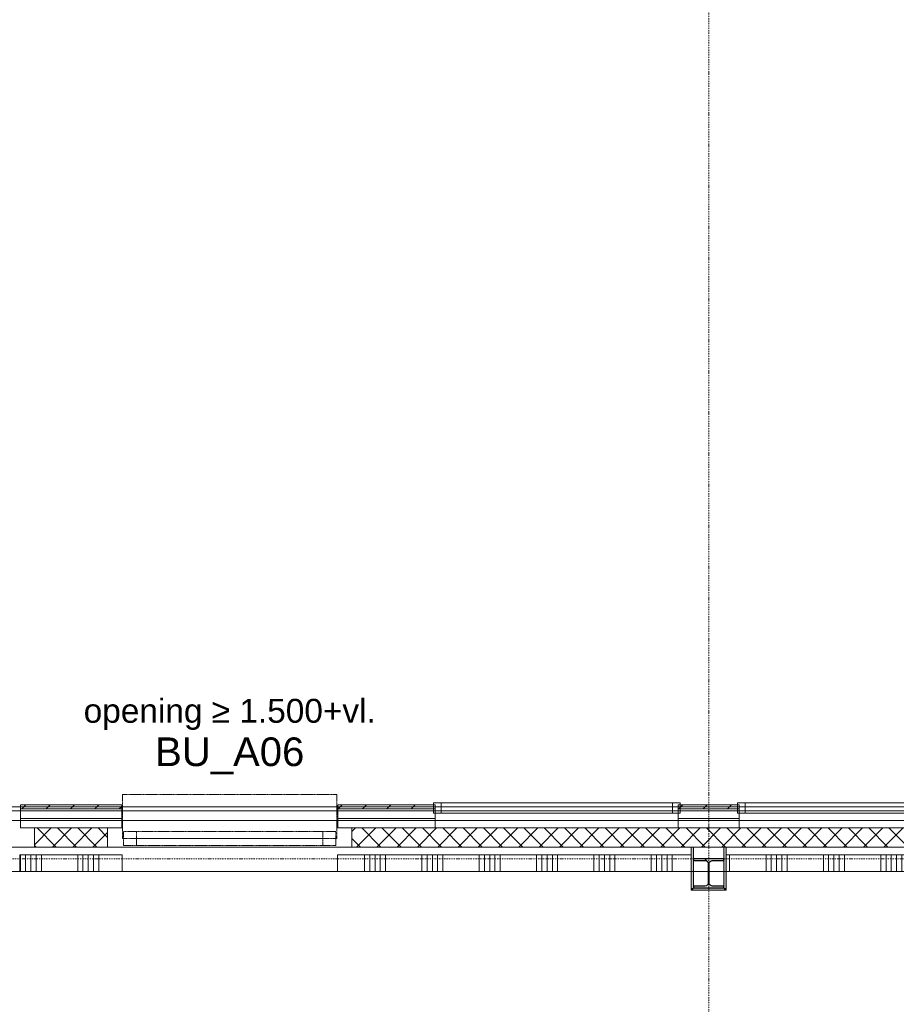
# Model space of a CAD drawing. Extents: x 0 to 92550, y 0 to 59400.
# Tile 77 of 87: x 47135 to 51720, y 33139 to 38288. Entities that reach past the tile are written whole.
import ezdxf
from ezdxf.xclip import XClip

# ---------------------------------------------------------------- set-up
doc = ezdxf.new("R2010")
doc.units = 0
doc.header["$MEASUREMENT"] = 0
doc.header["$XCLIPFRAME"] = 0
for name, pattern in [('Streep-punt fijn', [1251.000023, 626.000023, -312.5, 0, -312.5]), ('Streeplijn fijn', [234.119993, 155.999994, -78.119999]), ('Wipeout_Contour', [100000, 0, -100000])]:
    doc.linetypes.add(name, pattern=pattern)
for name, color, linetype in [('ZZ 21 Buitenwand algemeen', 7, 'Continuous'), ('ZZ 21 Buitenwand spouwblad baksteen', 7, 'Continuous'), ('ZZ 22 Binnenwand metal stud', 7, 'Continuous'), ('ZZ 28 HDC staalconstructies', 7, 'Continuous'), ('ZZ 31 Ventilatieroosters', 7, 'Continuous'), ('ZZ 31 Waterslagen', 7, 'Continuous'), ('ZZ 41 Buitenwandafwerking gevelhout', 7, 'Continuous'), ('ZZ 42 Aftimmerwerk algemeen', 7, 'Continuous'), ('ZZ 72 Vaste inrichting', 7, 'Continuous'), ('ZZ A Stramien', 7, 'Continuous'), ('ZZ Info_tekst Algemeen', 7, 'Continuous'), ('ZZ Zone Gebruiksruimten', 7, 'Continuous')]:
    doc.layers.add(name, color=color, linetype=linetype)
doc.styles.add('GENERATED_STYLE_1', font='arial.ttf')
pattern_1 = [(225, (5738.87, 6500), (-53.03301, 53.03301), []), (315, (5738.87, 6500), (53.03301, 53.03301), [])]
pattern_2 = [(45, (5738.87, 6500), (-63.63961, 63.63961), [])]

# ---------------------------------------------------------------- blocks, each defined once
blk = doc.blocks.new('*X152')
at = {"layer": 'ZZ 22 Binnenwand metal stud', "color": 7, "linetype": 'Continuous', "lineweight": 5, "ltscale": 0.01}
for p, q in [((50848.6, 33921), (50848.6, 33833)), ((51038.9, 33921), (51038.9, 33833)), ((51066.3, 33921), (51066.3, 33833)), ((51093.7, 33921), (51093.7, 33833)), ((51121.2, 33921), (51121.2, 33833)), ((51148.6, 33921), (51148.6, 33833)), ((51338.9, 33921), (51338.9, 33833)), ((51366.3, 33921), (51366.3, 33833)), ((51393.7, 33921), (51393.7, 33833)), ((51421.2, 33921), (51421.2, 33833)), ((51448.6, 33921), (51448.6, 33833)), ((51638.9, 33921), (51638.9, 33833)), ((51666.3, 33921), (51666.3, 33833)), ((51693.7, 33921), (51693.7, 33833)), ((51721.2, 33921), (51721.2, 33833)), ((51748.6, 33921), (51748.6, 33833)), ((51938.9, 33921), (51938.9, 33833)), ((51966.3, 33921), (51966.3, 33833)), ((51993.7, 33921), (51993.7, 33833)), ((52021.2, 33921), (52021.2, 33833)), ((52048.6, 33921), (52048.6, 33833)), ((52238.9, 33921), (52238.9, 33833)), ((52266.3, 33921), (52266.3, 33833)), ((52293.7, 33921), (52293.7, 33833)), ((52321.2, 33921), (52321.2, 33833)), ((52348.6, 33921), (52348.6, 33833)), ((52538.9, 33921), (52538.9, 33833)), ((52566.3, 33921), (52566.3, 33833)), ((52593.7, 33921), (52593.7, 33833)), ((52621.2, 33921), (52621.2, 33833)), ((52648.6, 33921), (52648.6, 33833)), ((52838.9, 33921), (52838.9, 33833)), ((52866.3, 33921), (52866.3, 33833)), ((52893.7, 33921), (52893.7, 33833)), ((52921.2, 33921), (52921.2, 33833)), ((52948.6, 33921), (52948.6, 33833)), ((53138.9, 33921), (53138.9, 33833)), ((53166.3, 33921), (53166.3, 33833)), ((53193.7, 33921), (53193.7, 33833)), ((53221.2, 33921), (53221.2, 33833)), ((53248.6, 33921), (53248.6, 33833)), ((53438.9, 33921), (53438.9, 33833)), ((53466.3, 33921), (53466.3, 33833))]:
    blk.add_line(p, q, dxfattribs=at)
blk = doc.blocks.new('*X201')
at = {"layer": 'ZZ 22 Binnenwand metal stud', "color": 7, "linetype": 'Continuous', "lineweight": 5, "ltscale": 0.01}
for p, q in [((47138.9, 33921), (47138.9, 33833)), ((47166.3, 33921), (47166.3, 33833)), ((47193.7, 33921), (47193.7, 33833)), ((47221.2, 33921), (47221.2, 33833)), ((47248.6, 33921), (47248.6, 33833)), ((47438.9, 33921), (47438.9, 33833)), ((47466.3, 33921), (47466.3, 33833)), ((47493.7, 33921), (47493.7, 33833)), ((47521.2, 33921), (47521.2, 33833)), ((47548.6, 33921), (47548.6, 33833))]:
    blk.add_line(p, q, dxfattribs=at)
blk = doc.blocks.new('*X202')
at = {"layer": 'ZZ 22 Binnenwand metal stud', "color": 7, "linetype": 'Continuous', "lineweight": 5, "ltscale": 0.01}
for p, q in [((48938.9, 33921), (48938.9, 33833)), ((48966.3, 33921), (48966.3, 33833)), ((48993.7, 33921), (48993.7, 33833)), ((49021.2, 33921), (49021.2, 33833)), ((49048.6, 33921), (49048.6, 33833)), ((49238.9, 33921), (49238.9, 33833)), ((49266.3, 33921), (49266.3, 33833)), ((49293.7, 33921), (49293.7, 33833)), ((49321.2, 33921), (49321.2, 33833)), ((49348.6, 33921), (49348.6, 33833)), ((49538.9, 33921), (49538.9, 33833)), ((49566.3, 33921), (49566.3, 33833)), ((49593.7, 33921), (49593.7, 33833)), ((49621.2, 33921), (49621.2, 33833)), ((49648.6, 33921), (49648.6, 33833)), ((49838.9, 33921), (49838.9, 33833)), ((49866.3, 33921), (49866.3, 33833)), ((49893.7, 33921), (49893.7, 33833)), ((49921.2, 33921), (49921.2, 33833)), ((49948.6, 33921), (49948.6, 33833)), ((50138.9, 33921), (50138.9, 33833)), ((50166.3, 33921), (50166.3, 33833)), ((50193.7, 33921), (50193.7, 33833)), ((50221.2, 33921), (50221.2, 33833)), ((50248.6, 33921), (50248.6, 33833)), ((50438.9, 33921), (50438.9, 33833)), ((50466.3, 33921), (50466.3, 33833)), ((50493.7, 33921), (50493.7, 33833)), ((50521.2, 33921), (50521.2, 33833)), ((50548.6, 33921), (50548.6, 33833))]:
    blk.add_line(p, q, dxfattribs=at)
blk = doc.blocks.new('Drawing_1_1', base_point=(5738.9, 6500))
at = {"layer": 'ZZ 21 Buitenwand algemeen', "linetype": 'Continuous', "lineweight": 0, "true_color": 0x000000}
h = blk.add_hatch(dxfattribs=at)
h.set_pattern_fill('415_Isolatie_ruit_0001', color=18, style=0, pattern_type=2)
h.set_pattern_definition(pattern_1)
h.paths.add_polyline_path([(47212.9, 34061), (47212.9, 33961), (47594.9, 33961), (47594.9, 34061)])
h = blk.add_hatch(dxfattribs=at)
h.set_pattern_fill('415_Isolatie_ruit_0001', color=18, style=0, pattern_type=2)
h.set_pattern_definition(pattern_1)
h.paths.add_polyline_path([(48872.9, 34061), (48872.9, 33961), (53404.9, 33961), (53404.9, 34061)])
at = {"layer": 'ZZ 28 HDC staalconstructies', "linetype": 'Continuous', "lineweight": 0, "true_color": 0x000000}
h = blk.add_hatch(dxfattribs=at)
h.set_pattern_fill('515_Staal_0001', color=18, style=0, pattern_type=2)
h.set_pattern_definition([(315, (50658.87, 33748), (159.1, 159.1), []), (315, (50605.83, 33694.97), (159.1, 159.1), [])])
h.paths.add_polyline_path([(50818.9, 33748), (50818.9, 33757), (50756.9, 33757, -0.414214), (50741.9, 33772), (50741.9, 33876, -0.414214), (50756.9, 33891), (50818.9, 33891), (50818.9, 33900), (50658.9, 33900), (50658.9, 33891), (50720.9, 33891, -0.414214), (50735.9, 33876), (50735.9, 33772, -0.414214), (50720.9, 33757), (50658.9, 33757), (50658.9, 33748)])
at = {"layer": 'ZZ 42 Aftimmerwerk algemeen', "linetype": 'Continuous', "lineweight": 0, "true_color": 0x7f7f7f}
for points in [[(50658.9, 33748), (50658.9, 33961), (50646.9, 33961), (50646.9, 33748)], [(50830.9, 33748), (50830.9, 33961), (50818.9, 33961), (50818.9, 33748)], [(50658.9, 33748), (50646.9, 33736), (50658.9, 33736)], [(50646.9, 33748), (50646.9, 33736), (50658.9, 33748)], [(50818.9, 33748), (50658.9, 33748), (50658.9, 33736), (50818.9, 33736)], [(50818.9, 33748), (50830.9, 33736), (50830.9, 33748)], [(50818.9, 33736), (50830.9, 33736), (50818.9, 33748)]]:
    blk.add_hatch(color=8, dxfattribs=at).paths.add_polyline_path(points)
at = {"layer": 'ZZ 21 Buitenwand algemeen', "color": 7, "linetype": 'Continuous', "lineweight": 15, "ltscale": 0.01}
for p, q in [((47212.9, 34061), (47212.9, 33961)), ((47212.9, 34061), (47212.9, 33961)), ((47594.9, 34061), (47594.9, 33961)), ((47594.9, 34061), (47594.9, 33961)), ((48872.9, 34061), (48872.9, 33961)), ((48872.9, 34061), (48872.9, 33961))]:
    blk.add_line(p, q, dxfattribs=at)
at = {"layer": 'ZZ 21 Buitenwand algemeen', "color": 7, "linetype": 'Continuous', "lineweight": 5, "ltscale": 0.01}
for p, q in [((47212.9, 33961), (45934.9, 33961)), ((48872.9, 33961), (47594.9, 33961))]:
    blk.add_line(p, q, dxfattribs=at)
at = {"layer": 'ZZ 21 Buitenwand algemeen', "color": 7, "linetype": 'Continuous', "lineweight": 15, "ltscale": 0.01, "flags": 128}
for points in [[(47594.9, 34061), (47212.9, 34061)], [(53404.9, 34061), (48872.9, 34061)], [(47212.9, 33961), (47594.9, 33961)], [(48872.9, 33961), (53404.9, 33961)]]:
    blk.add_lwpolyline(points, dxfattribs=at)
at = {"layer": 'ZZ 22 Binnenwand metal stud', "color": 7, "linetype": 'Continuous', "lineweight": 15, "ltscale": 0.01}
for p, q in [((47136.9, 33921), (47136.9, 33833)), ((47136.9, 33921), (47136.9, 33833)), ((47670.9, 33921), (47670.9, 33833)), ((47670.9, 33921), (47670.9, 33833)), ((48796.9, 33921), (48796.9, 33833)), ((48796.9, 33921), (48796.9, 33833))]:
    blk.add_line(p, q, dxfattribs=at)
at = {"layer": 'ZZ 22 Binnenwand metal stud', "color": 7, "linetype": 'Continuous', "lineweight": 5, "ltscale": 0.01}
for p, q in [((47136.9, 33833), (46010.9, 33833)), ((48796.9, 33833), (47670.9, 33833))]:
    blk.add_line(p, q, dxfattribs=at)
at = {"layer": 'ZZ 22 Binnenwand metal stud', "color": 7, "linetype": 'Continuous', "lineweight": 15, "ltscale": 0.01, "flags": 128}
for points in [[(47670.9, 33921), (47136.9, 33921)], [(50646.9, 33921), (48796.9, 33921)], [(50646.9, 33833), (50646.9, 33921)], [(53480.9, 33921), (50830.9, 33921)], [(50830.9, 33921), (50830.9, 33833)], [(47136.9, 33833), (47670.9, 33833)], [(48796.9, 33833), (50646.9, 33833)], [(50830.9, 33833), (53480.9, 33833)]]:
    blk.add_lwpolyline(points, dxfattribs=at)
at = {"layer": 'ZZ 28 HDC staalconstructies', "color": 7, "linetype": 'Continuous', "lineweight": 25, "ltscale": 0.01, "flags": 128}
blk.add_lwpolyline([(50818.9, 33748), (50818.9, 33757), (50756.9, 33757, -0.414214), (50741.9, 33772), (50741.9, 33876, -0.414214), (50756.9, 33891), (50818.9, 33891), (50818.9, 33900), (50658.9, 33900), (50658.9, 33891), (50720.9, 33891, -0.414214), (50735.9, 33876), (50735.9, 33772, -0.414214), (50720.9, 33757), (50658.9, 33757), (50658.9, 33748)], format="xyb", close=True, dxfattribs=at)
at = {"layer": 'ZZ 31 Waterslagen', "color": 7, "linetype": 'Streeplijn fijn', "lineweight": 5, "ltscale": 0.01}
for p, q in [((48793.9, 34235.5), (47673.9, 34235.5)), ((48793.9, 34005.5), (47673.9, 34005.5))]:
    blk.add_line(p, q, dxfattribs=at)
at = {"layer": 'ZZ 41 Buitenwandafwerking gevelhout', "color": 7, "linetype": 'Streeplijn fijn', "lineweight": 9, "ltscale": 0.01}
for p, q in [((47746.9, 34042), (47678.9, 34042)), ((47678.9, 34042), (47678.9, 33970)), ((47746.9, 33970), (47746.9, 34042)), ((48720.9, 34042), (47746.9, 34042)), ((48788.9, 34042), (48720.9, 34042)), ((48720.9, 34042), (48720.9, 33970)), ((48788.9, 33970), (48788.9, 34042)), ((47746.9, 34006), (48720.9, 34006)), ((47678.9, 33970), (47746.9, 33970)), ((47746.9, 33970), (48720.9, 33970)), ((48720.9, 33970), (48788.9, 33970))]:
    blk.add_line(p, q, dxfattribs=at)
at = {"layer": 'ZZ 41 Buitenwandafwerking gevelhout', "color": 7, "linetype": 'Continuous', "lineweight": 5, "ltscale": 0.01}
for p, q in [((50578.9, 34061), (49308.9, 34061)), ((52168.9, 34061), (50898.9, 34061))]:
    blk.add_line(p, q, dxfattribs=at)
at = {"layer": 'ZZ 41 Buitenwandafwerking gevelhout', "color": 7, "linetype": 'Continuous', "lineweight": 5, "ltscale": 0.01, "flags": 128}
for points in [[(47138.9, 34061), (47668.9, 34061)], [(48798.9, 34061), (49308.9, 34061)], [(50578.9, 34061), (50898.9, 34061)]]:
    blk.add_lwpolyline(points, dxfattribs=at)
at = {"layer": 'ZZ 42 Aftimmerwerk algemeen', "color": 7, "linetype": 'Continuous', "lineweight": 9, "ltscale": 0.01, "flags": 128}
for points in [[(50646.9, 33961), (50646.9, 33736)], [(50646.9, 33961), (50658.9, 33961)], [(50658.9, 33748), (50658.9, 33961)], [(50818.9, 33961), (50818.9, 33748)], [(50830.9, 33961), (50818.9, 33961)], [(50830.9, 33748), (50830.9, 33961)], [(50646.9, 33736), (50658.9, 33736)], [(50818.9, 33748), (50658.9, 33748)], [(50658.9, 33736), (50830.9, 33736)], [(50830.9, 33736), (50830.9, 33748)]]:
    blk.add_lwpolyline(points, dxfattribs=at)
at = {"layer": 'ZZ A Stramien', "color": 7, "linetype": 'Streep-punt fijn', "lineweight": 9, "ltscale": 0.01}
blk.add_line((8788.9, 33900), (61238.9, 33900), dxfattribs=at)
at = {"layer": 'ZZ Zone Gebruiksruimten', "color": 255, "linetype": 'Continuous', "lineweight": 0, "ltscale": 0.01, "flags": 128}
blk.add_lwpolyline([(54758.9, 33833), (43238.9, 33833), (43238.9, 29800), (54758.9, 29800)], close=True, dxfattribs=at)
at = {"layer": 'ZZ 72 Vaste inrichting', "color": 7, "linetype": 'Continuous', "lineweight": 25, "ltscale": 0.01}
for name in ['*X201', '*X202', '*X152']:
    blk.add_blockref(name, (0, 0), dxfattribs=at)
at = {"layer": 'ZZ Info_tekst Algemeen', "color": 7, "linetype": 'Continuous', "lineweight": 5, "attachment_point": 5, "style": 'GENERATED_STYLE_1'}
for s, insert, char_height in [('\\A1;{\\pqc;\\fArial|b0|i0|c0|p0;\\W1.000000;opening ≥ 1.500+vl.}', (48233.9, 34655), 125), ('\\A1;{\\pqc;\\fArial|b0|i0|c0|p0;\\W1.000000;BU_A06}', (48233.9, 34438), 150)]:
    blk.add_mtext(s, dxfattribs=dict(at, insert=insert, char_height=char_height))
at = {"color": 254, "linetype": 'Wipeout_Contour', "lineweight": 0, "ltscale": 248704.842516}
blk.add_wipeout([(43509.9, 34171), (43509.9, 34151), (59989.9, 34151), (59989.9, 34171)], dxfattribs=at).dxf.layer = 'ZZ 21 Buitenwand spouwblad baksteen'
at = {"layer": 'ZZ 31 Ventilatieroosters', "color": 7, "linetype": 'Continuous', "lineweight": 5, "ltscale": 0.01}
for p, q in [((49298.9, 34192), (50588.9, 34192)), ((50888.9, 34192), (52178.9, 34192))]:
    blk.add_line(p, q, dxfattribs=at)
at = {"layer": 'ZZ 41 Buitenwandafwerking gevelhout', "color": 7, "linetype": 'Continuous', "lineweight": 9, "ltscale": 0.01, "flags": 128}
for points in [[(47668.9, 34182), (47138.9, 34182)], [(49308.9, 34182), (48798.9, 34182)], [(50898.9, 34182), (50578.9, 34182)]]:
    blk.add_lwpolyline(points, dxfattribs=at)
at = {"color": 254, "linetype": 'Wipeout_Contour', "lineweight": 0, "ltscale": 248508.632097}
blk.add_wipeout([(43489.9, 34101), (59939.9, 34101), (59939.9, 34151), (43489.9, 34151)], dxfattribs=at).dxf.layer = 'ZZ 21 Buitenwand spouwblad baksteen'
at = {"layer": 'ZZ 41 Buitenwandafwerking gevelhout', "linetype": 'Continuous', "lineweight": 0, "true_color": 0x000000}
h = blk.add_hatch(dxfattribs=at)
h.set_pattern_fill('310_Naaldhout__01__0001', color=18, style=0, pattern_type=2)
h.set_pattern_definition(pattern_2)
h.paths.add_polyline_path([(47668.9, 34182), (47138.9, 34182), (47138.9, 34161), (47668.9, 34161)])
h = blk.add_hatch(dxfattribs=at)
h.set_pattern_fill('310_Naaldhout__01__0001', color=18, style=0, pattern_type=2)
h.set_pattern_definition(pattern_2)
h.paths.add_polyline_path([(49308.9, 34182), (48798.9, 34182), (48798.9, 34161), (49308.9, 34161)])
h = blk.add_hatch(dxfattribs=at)
h.set_pattern_fill('310_Naaldhout__01__0001', color=18, style=0, pattern_type=2)
h.set_pattern_definition(pattern_2)
h.paths.add_polyline_path([(50898.9, 34182), (50578.9, 34182), (50578.9, 34161), (50898.9, 34161)])
at = {"layer": 'ZZ 21 Buitenwand spouwblad baksteen', "color": 7, "linetype": 'Continuous', "lineweight": 15, "ltscale": 0.01}
blk.add_line((59939.9, 34151), (43489.9, 34151), dxfattribs=at)
at = {"layer": 'ZZ 21 Buitenwand spouwblad baksteen', "color": 7, "linetype": 'Continuous', "lineweight": 15, "ltscale": 0.01, "flags": 128}
for points in [[(59989.9, 34171), (43509.9, 34171)], [(43439.9, 34101), (59939.9, 34101)]]:
    blk.add_lwpolyline(points, dxfattribs=at)
at = {"layer": 'ZZ 31 Ventilatieroosters', "color": 7, "linetype": 'Continuous', "lineweight": 5, "ltscale": 0.01}
for p, q in [((49298.9, 34139), (49298.9, 34192)), ((49338.9, 34192), (49338.9, 34139)), ((50548.9, 34192), (50548.9, 34139)), ((50588.9, 34192), (50588.9, 34139)), ((50888.9, 34139), (50888.9, 34192)), ((50928.9, 34192), (50928.9, 34139)), ((50588.9, 34139), (49298.9, 34139)), ((52178.9, 34139), (50888.9, 34139))]:
    blk.add_line(p, q, dxfattribs=at)
at = {"layer": 'ZZ 31 Waterslagen', "color": 7, "linetype": 'Streeplijn fijn', "lineweight": 5, "ltscale": 0.01}
for p, q in [((47673.9, 34235.5), (47673.9, 34005.5)), ((48793.9, 34235.5), (48793.9, 34005.5))]:
    blk.add_line(p, q, dxfattribs=at)
at = {"layer": 'ZZ 41 Buitenwandafwerking gevelhout', "color": 7, "linetype": 'Continuous', "lineweight": 5, "ltscale": 0.01}
for p, q in [((47138.9, 34182), (47138.9, 34161)), ((47138.9, 34182), (47138.9, 34161)), ((47668.9, 34161), (47138.9, 34161)), ((47138.9, 34161), (47138.9, 34111)), ((47138.9, 34161), (47138.9, 34111)), ((47668.9, 34182), (47668.9, 34161)), ((47668.9, 34161), (47668.9, 34111)), ((48798.9, 34182), (48798.9, 34161)), ((49308.9, 34161), (48798.9, 34161)), ((48798.9, 34161), (48798.9, 34111)), ((49308.9, 34182), (49308.9, 34161)), ((49308.9, 34182), (49308.9, 34161)), ((49308.9, 34161), (49308.9, 34111)), ((49308.9, 34161), (49308.9, 34111)), ((50578.9, 34182), (50578.9, 34161)), ((50578.9, 34182), (50578.9, 34161)), ((50898.9, 34161), (50578.9, 34161)), ((50578.9, 34161), (50578.9, 34111)), ((50578.9, 34161), (50578.9, 34111)), ((50898.9, 34182), (50898.9, 34161)), ((50898.9, 34182), (50898.9, 34161)), ((50898.9, 34161), (50898.9, 34111)), ((50898.9, 34161), (50898.9, 34111)), ((47668.9, 34111), (47138.9, 34111)), ((47138.9, 34111), (47138.9, 34061)), ((47138.9, 34111), (47138.9, 34061)), ((47668.9, 34111), (47668.9, 34061)), ((49308.9, 34111), (48798.9, 34111)), ((48798.9, 34111), (48798.9, 34061)), ((49308.9, 34111), (49308.9, 34061)), ((49308.9, 34111), (49308.9, 34061)), ((50898.9, 34111), (50578.9, 34111)), ((50578.9, 34111), (50578.9, 34061)), ((50578.9, 34111), (50578.9, 34061)), ((50898.9, 34111), (50898.9, 34061)), ((50898.9, 34111), (50898.9, 34061))]:
    blk.add_line(p, q, dxfattribs=at)
at = {"layer": 'ZZ 41 Buitenwandafwerking gevelhout', "color": 7, "linetype": 'Streeplijn fijn', "lineweight": 5, "ltscale": 0.01}
for p, q in [((47668.9, 34182), (47668.9, 34161)), ((47668.9, 34161), (47668.9, 34111)), ((48798.9, 34182), (48798.9, 34161)), ((48798.9, 34161), (48798.9, 34111)), ((47668.9, 34111), (47668.9, 34061)), ((48798.9, 34111), (48798.9, 34061))]:
    blk.add_line(p, q, dxfattribs=at)
at = {"layer": 'ZZ A Stramien', "color": 7, "linetype": 'Streep-punt fijn', "lineweight": 9, "ltscale": 0.01}
blk.add_line((50738.9, 6500), (50738.9, 52900), dxfattribs=at)

msp = doc.modelspace()

# ---------------------------------------------------------------- block references
at = {"color": 7, "linetype": 'Continuous', "lineweight": 25, "ltscale": 0.01}
ref = msp.add_blockref('Drawing_1_1', (5738.9, 6500), dxfattribs=at)
XClip(ref).set_block_clipping_path([(1000, 1000), (66950, 58400)])

doc.saveas('drawing.dxf')
